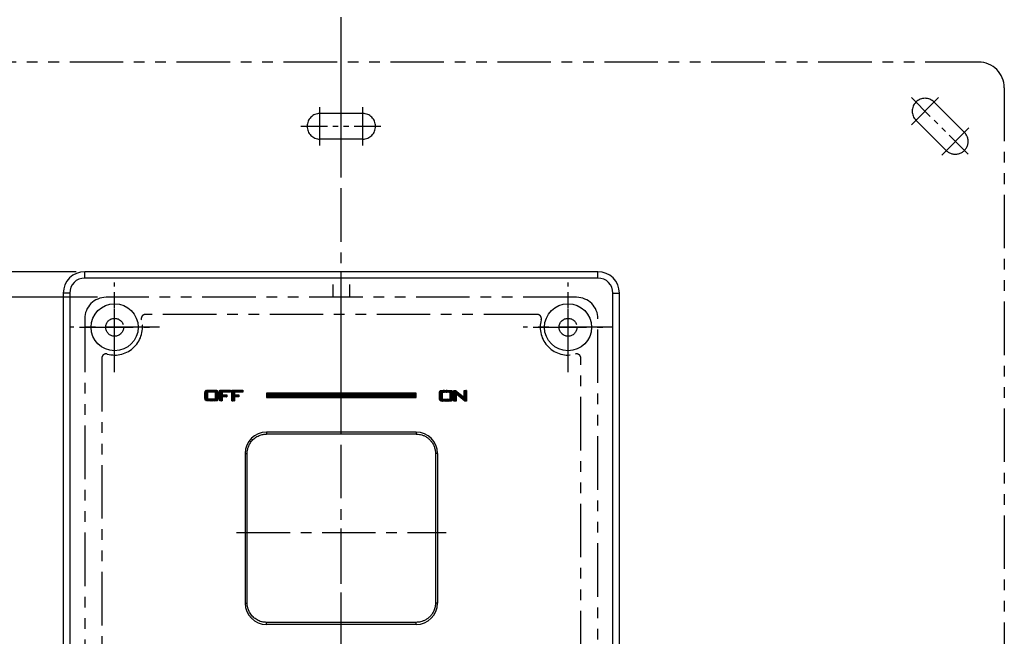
# Model space of a CAD drawing. Extents: x -4929 to -4335, y 1621 to 2041.
# Tile 4 of 8: x -4808 to -4693, y 1807 to 1879. Entities that reach past the tile are written whole.
import ezdxf

# ---------------------------------------------------------------- set-up
doc = ezdxf.new("R2010")
doc.units = 0
doc.header["$LTSCALE"] = 5
doc.header["$MEASUREMENT"] = 0
doc.linetypes.add('CENTER', pattern=[2, 1.25, -0.25, 0.25, -0.25])
doc.linetypes.add('PHANTOM', pattern=[2.5, 1.25, -0.25, 0.25, -0.25, 0.25, -0.25])
doc.layers.get('0').update_dxf_attribs({"color": 2, "linetype": 'CONTINUOUS'})
for name, color, linetype in [('CL', 1, 'CENTER'), ('D', 2, 'CONTINUOUS'), ('PH', 3, 'PHANTOM')]:
    doc.layers.add(name, color=color, linetype=linetype)
pattern_1 = [(45, (-6756.59423, 1791.323847), (-0.0220970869, 0.0220970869), []), (135, (-6756.59423, 1791.323847), (-0.0220970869, -0.0220970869), [])]

# ---------------------------------------------------------------- blocks, each defined once
blk = doc.blocks.new('A$C68261A34')
at = {"layer": 'D'}
for p, q in [((-31, 53), (-98.69, 53)), ((-28.5, 50), (-88.79, 50))]:
    blk.add_line(p, q, dxfattribs=at)
at = {"layer": 'PH'}
for p, q in [((74.5, 77.5), (-74.5, 77.5)), ((77.5, 74.5), (77.5, -74.5)), ((66.64, 70.18), (69.82, 73.36)), ((72.83, 69.29), (69.29, 72.83)), ((-2.5, 67.75), (-2.5, 72.25)), ((2.5, 71.5), (-2.5, 71.5)), ((2.5, 67.75), (2.5, 72.25)), ((67.17, 70.71), (70.71, 67.17)), ((70.18, 66.64), (73.36, 69.82)), ((2.5, 68.49), (-2.5, 68.49)), ((-26.5, 41.25), (-26.5, 51.75)), ((-1, 51.5), (-1, 50)), ((1, 50), (1, 51.5)), ((26.5, 41.25), (26.5, 51.75)), ((27.5, 50), (-27.5, 50)), ((-30, 47.5), (-30, -47.5)), ((22.89, 48), (-22.89, 48)), ((30, -47.5), (30, 47.5)), ((-21.25, 46.5), (-31.75, 46.5)), ((31.75, 46.5), (21.25, 46.5)), ((-28, 42.89), (-28, -42.89)), ((28, -42.89), (28, 42.89))]:
    blk.add_line(p, q, dxfattribs=at)
at = {"layer": 'PH', "ltscale": 3}
blk.add_line((0, -78.26), (0, 78.26), dxfattribs=at)
at = {"layer": 'PH', "ltscale": 0.5}
for p, q in [((66.64, 73.36), (73.36, 66.64)), ((-4.75, 70), (4.75, 70))]:
    blk.add_line(p, q, dxfattribs=at)
at = {"layer": 'PH'}
for centre in [(-26.5, 46.5), (26.5, 46.5)]:
    blk.add_circle(centre, 1.05, dxfattribs=at)
for centre, radius, start, end in [((74.5, 74.5), 3, 0, 90), ((68.23, 71.77), 1.5, 45, 225), ((-2.5, 70), 1.5, 90, 270), ((2.5, 70), 1.5, 270, 90), ((71.77, 68.23), 1.5, 225, 45), ((-27.5, 47.5), 2.5, 90, 180), ((27.5, 47.5), 2.5, 0, 90), ((-26.5, 46.5), 3.25, 254.534, 15.466), ((-22.89, 47.5), 0.5, 90, 195.466), ((22.89, 47.5), 0.5, 344.534, 90), ((26.5, 46.5), 3.25, 164.534, 285.466), ((-27.5, 42.89), 0.5, 74.534, 180), ((27.5, 42.89), 0.5, 0, 105.466)]:
    blk.add_arc(centre, radius, start, end, dxfattribs=at)

msp = doc.modelspace()

# ---------------------------------------------------------------- hatches: boundary and pattern name
at = {"layer": 'D', "ltscale": 0.6}
h = msp.add_hatch(dxfattribs=at)
h.set_pattern_fill('ANSI37', color=256, scale=0.25, style=0)
h.set_pattern_definition(pattern_1)
h.paths.add_polyline_path([(-4785.79, 1834.33), (-4784.84, 1834.33), (-4784.84, 1835.12), (-4785.79, 1835.12)], flags=16)
h.paths.add_polyline_path([(-4782.94, 1834.09), (-4782.94, 1835.34), (-4781.67, 1835.34), (-4781.67, 1835.12), (-4782.65, 1835.12), (-4782.65, 1834.79), (-4782.12, 1834.79), (-4782.12, 1834.57), (-4782.65, 1834.57), (-4782.65, 1834.09)])
h.paths.add_polyline_path([(-4784.37, 1834.09), (-4784.37, 1835.34), (-4783.1, 1835.34), (-4783.1, 1835.12), (-4784.08, 1835.12), (-4784.08, 1834.79), (-4783.55, 1834.79), (-4783.55, 1834.57), (-4784.08, 1834.57), (-4784.08, 1834.09)])
h.paths.add_polyline_path([(-4786.09, 1835.05), (-4786.08, 1835.15), (-4786.06, 1835.23), (-4786.02, 1835.28), (-4785.97, 1835.31), (-4785.88, 1835.34), (-4785.78, 1835.34), (-4784.86, 1835.34), (-4784.75, 1835.34), (-4784.67, 1835.31), (-4784.61, 1835.28), (-4784.57, 1835.23), (-4784.55, 1835.15), (-4784.55, 1835.05), (-4784.55, 1834.39), (-4784.55, 1834.29), (-4784.57, 1834.21), (-4784.61, 1834.15), (-4784.67, 1834.12), (-4784.75, 1834.1), (-4784.86, 1834.09), (-4785.78, 1834.09), (-4785.88, 1834.1), (-4785.97, 1834.12), (-4786.02, 1834.15), (-4786.06, 1834.21), (-4786.08, 1834.29), (-4786.09, 1834.39)])
h = msp.add_hatch(dxfattribs=at)
h.set_pattern_fill('ANSI37', color=256, scale=0.75, style=0)
h.set_pattern_definition([(45, (-6756.59423, 1791.32385), (-0.0662912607, 0.0662912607), []), (135, (-6756.59423, 1791.32385), (-0.0662912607, -0.0662912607), [])])
h.paths.add_polyline_path([(-4778.9, 1834.5), (-4761.4, 1834.5), (-4761.4, 1835), (-4778.9, 1835)])
h = msp.add_hatch(dxfattribs=at)
h.set_pattern_fill('ANSI37', color=256, scale=0.25, style=0)
h.set_pattern_definition(pattern_1)
h.paths.add_polyline_path([(-4758.38, 1834.31), (-4757.43, 1834.31), (-4757.43, 1835.1), (-4758.38, 1835.1)], flags=16)
h.paths.add_polyline_path([(-4757, 1834.07), (-4757, 1835.32), (-4756.8, 1835.32), (-4755.92, 1834.59), (-4755.89, 1834.56), (-4755.86, 1834.54), (-4755.84, 1834.52), (-4755.82, 1834.5), (-4755.8, 1834.47), (-4755.78, 1834.45), (-4755.78, 1834.51), (-4755.78, 1834.56), (-4755.78, 1834.6), (-4755.79, 1834.63), (-4755.79, 1834.65), (-4755.79, 1834.67), (-4755.79, 1835.32), (-4755.53, 1835.32), (-4755.53, 1834.07), (-4755.72, 1834.07), (-4756.64, 1834.85), (-4756.66, 1834.86), (-4756.68, 1834.88), (-4756.7, 1834.9), (-4756.72, 1834.91), (-4756.73, 1834.93), (-4756.75, 1834.95), (-4756.74, 1834.91), (-4756.74, 1834.87), (-4756.74, 1834.84), (-4756.74, 1834.8), (-4756.74, 1834.78), (-4756.73, 1834.75), (-4756.73, 1834.07)])
h.paths.add_polyline_path([(-4758.68, 1835.03), (-4758.67, 1835.13), (-4758.65, 1835.21), (-4758.61, 1835.26), (-4758.56, 1835.3), (-4758.47, 1835.32), (-4758.37, 1835.32), (-4757.45, 1835.32), (-4757.34, 1835.32), (-4757.26, 1835.3), (-4757.2, 1835.26), (-4757.16, 1835.21), (-4757.14, 1835.13), (-4757.14, 1835.03), (-4757.14, 1834.37), (-4757.14, 1834.27), (-4757.16, 1834.19), (-4757.2, 1834.14), (-4757.26, 1834.1), (-4757.34, 1834.08), (-4757.45, 1834.07), (-4758.37, 1834.07), (-4758.47, 1834.08), (-4758.56, 1834.1), (-4758.61, 1834.14), (-4758.65, 1834.19), (-4758.67, 1834.27), (-4758.68, 1834.37)])

# ---------------------------------------------------------------- linework, layer by layer
at = {"color": 7, "linetype": 'Continuous'}
for p, q in [((-4800.15, 1848.45), (-4800.15, 1849.2)), ((-4740.15, 1849.2), (-4800.15, 1849.2)), ((-4740.15, 1848.45), (-4800.15, 1848.45)), ((-4740.15, 1848.45), (-4740.15, 1849.2)), ((-4802.65, 1846.7), (-4802.65, 1746.7)), ((-4801.9, 1846.7), (-4802.65, 1846.7)), ((-4801.9, 1846.7), (-4801.9, 1746.7)), ((-4738.4, 1746.7), (-4738.4, 1846.7)), ((-4738.4, 1846.7), (-4737.65, 1846.7)), ((-4737.65, 1746.7), (-4737.65, 1846.7)), ((-4778.9, 1830.45), (-4778.9, 1830.21)), ((-4761.4, 1830.45), (-4778.9, 1830.45)), ((-4761.4, 1830.21), (-4778.9, 1830.21)), ((-4761.4, 1830.45), (-4761.4, 1830.21)), ((-4781.4, 1827.95), (-4781.4, 1810.45)), ((-4781.4, 1827.95), (-4781.15, 1827.95)), ((-4758.9, 1827.95), (-4759.15, 1827.95)), ((-4758.9, 1827.95), (-4758.9, 1810.45)), ((-4781.4, 1810.45), (-4781.15, 1810.45)), ((-4758.9, 1810.45), (-4759.15, 1810.45)), ((-4778.9, 1807.95), (-4778.9, 1808.2)), ((-4761.4, 1807.95), (-4761.4, 1808.2)), ((-4761.4, 1807.95), (-4778.9, 1807.95))]:
    msp.add_line(p, q, dxfattribs=at)
for centre in [(-4796.65, 1842.7), (-4743.65, 1842.7)]:
    msp.add_circle(centre, 2.75, dxfattribs=at)
for centre, radius, start, end in [((-4800.15, 1846.7), 2.5, 90, 180), ((-4800.15, 1846.7), 1.75, 90, 180), ((-4740.15, 1846.7), 2.5, 0, 90), ((-4740.15, 1846.7), 1.75, 0, 90), ((-4778.9, 1827.95), 2.5, 90, 180), ((-4761.4, 1827.95), 2.5, 360, 90), ((-4778.9, 1810.45), 2.5, 180, 270), ((-4761.4, 1810.45), 2.5, 270, 360)]:
    msp.add_arc(centre, radius, start, end, dxfattribs=at)
for points in [[(-4781.15, 1827.95), (-4781.15, 1828.08), (-4781.14, 1828.22), (-4781.11, 1828.38), (-4781.08, 1828.55), (-4781.02, 1828.73), (-4780.93, 1828.92), (-4780.82, 1829.13), (-4780.67, 1829.35), (-4780.48, 1829.56), (-4780.25, 1829.75), (-4780.01, 1829.92), (-4779.75, 1830.04), (-4779.51, 1830.12), (-4779.29, 1830.17), (-4779.09, 1830.2), (-4778.9, 1830.21)], [(-4761.4, 1830.21), (-4761.16, 1830.19), (-4760.89, 1830.15), (-4760.6, 1830.06), (-4760.29, 1829.91), (-4759.98, 1829.7), (-4759.71, 1829.44), (-4759.5, 1829.16), (-4759.35, 1828.88), (-4759.25, 1828.62), (-4759.19, 1828.38), (-4759.16, 1828.16), (-4759.15, 1827.95)], [(-4781.15, 1810.45), (-4781.15, 1810.53), (-4781.15, 1810.62), (-4781.15, 1810.71), (-4781.15, 1810.81), (-4781.16, 1810.92), (-4781.16, 1811.03), (-4781.16, 1811.16), (-4781.16, 1811.31), (-4781.16, 1811.46), (-4781.16, 1811.64), (-4781.16, 1811.83), (-4781.16, 1812.05), (-4781.16, 1812.3), (-4781.16, 1812.59), (-4781.16, 1812.9), (-4781.16, 1813.24), (-4781.16, 1813.61), (-4781.16, 1814.01), (-4781.16, 1814.45), (-4781.16, 1814.93), (-4781.16, 1815.42), (-4781.16, 1815.85), (-4781.16, 1816.23), (-4781.16, 1816.56), (-4781.16, 1816.87), (-4781.16, 1817.14), (-4781.16, 1817.4), (-4781.16, 1817.65), (-4781.16, 1817.89), (-4781.16, 1818.13), (-4781.16, 1818.36), (-4781.16, 1818.56), (-4781.16, 1818.74), (-4781.16, 1818.89), (-4781.16, 1819.03), (-4781.16, 1819.16), (-4781.16, 1819.29), (-4781.16, 1819.43), (-4781.16, 1819.57), (-4781.16, 1819.74), (-4781.16, 1819.92), (-4781.16, 1820.13), (-4781.16, 1820.37), (-4781.16, 1820.61), (-4781.16, 1820.85), (-4781.16, 1821.1), (-4781.16, 1821.36), (-4781.16, 1821.64), (-4781.16, 1821.95), (-4781.16, 1822.29), (-4781.16, 1822.66), (-4781.16, 1823.07), (-4781.16, 1823.53), (-4781.16, 1824.02), (-4781.16, 1824.51), (-4781.16, 1824.95), (-4781.16, 1825.34), (-4781.16, 1825.69), (-4781.16, 1825.99), (-4781.16, 1826.27), (-4781.16, 1826.51), (-4781.16, 1826.73), (-4781.16, 1826.91), (-4781.16, 1827.08), (-4781.16, 1827.23), (-4781.16, 1827.37), (-4781.16, 1827.49), (-4781.15, 1827.6), (-4781.15, 1827.7), (-4781.15, 1827.79), (-4781.15, 1827.88), (-4781.15, 1827.95)], [(-4759.15, 1827.95), (-4759.15, 1827.47), (-4759.15, 1826.93), (-4759.15, 1826.32), (-4759.15, 1825.65), (-4759.15, 1825), (-4759.15, 1824.39), (-4759.15, 1823.86), (-4759.15, 1823.38), (-4759.15, 1822.96), (-4759.15, 1822.57), (-4759.15, 1822.22), (-4759.15, 1821.91), (-4759.15, 1821.62), (-4759.15, 1821.36), (-4759.15, 1821.12), (-4759.15, 1820.88), (-4759.15, 1820.64), (-4759.15, 1820.41), (-4759.15, 1820.17), (-4759.15, 1819.96), (-4759.15, 1819.76), (-4759.15, 1819.59), (-4759.15, 1819.45), (-4759.15, 1819.31), (-4759.15, 1819.18), (-4759.15, 1819.05), (-4759.15, 1818.91), (-4759.15, 1818.75), (-4759.15, 1818.58), (-4759.15, 1818.37), (-4759.15, 1818.15), (-4759.15, 1817.92), (-4759.15, 1817.68), (-4759.15, 1817.44), (-4759.15, 1817.21), (-4759.15, 1816.96), (-4759.15, 1816.69), (-4759.15, 1816.4), (-4759.15, 1816.08), (-4759.15, 1815.73), (-4759.15, 1815.35), (-4759.15, 1814.94), (-4759.15, 1814.49), (-4759.15, 1814), (-4759.15, 1813.45), (-4759.15, 1812.85), (-4759.15, 1812.18), (-4759.15, 1811.53), (-4759.15, 1810.96), (-4759.15, 1810.45)], [(-4778.9, 1808.2), (-4779.09, 1808.21), (-4779.29, 1808.23), (-4779.5, 1808.28), (-4779.74, 1808.36), (-4779.99, 1808.48), (-4780.24, 1808.64), (-4780.47, 1808.83), (-4780.66, 1809.05), (-4780.82, 1809.27), (-4780.93, 1809.48), (-4781.02, 1809.67), (-4781.07, 1809.86), (-4781.11, 1810.03), (-4781.14, 1810.19), (-4781.15, 1810.33), (-4781.15, 1810.45)], [(-4759.15, 1810.45), (-4759.16, 1810.25), (-4759.19, 1810.03), (-4759.25, 1809.8), (-4759.34, 1809.54), (-4759.48, 1809.27), (-4759.68, 1809), (-4759.95, 1808.73), (-4760.26, 1808.51), (-4760.58, 1808.36), (-4760.88, 1808.26), (-4761.15, 1808.22), (-4761.4, 1808.2)], [(-4770.15, 1808.2), (-4770.29, 1808.2), (-4770.43, 1808.2), (-4770.58, 1808.2), (-4770.74, 1808.2), (-4770.92, 1808.2), (-4771.11, 1808.2), (-4771.32, 1808.2), (-4771.54, 1808.2), (-4771.79, 1808.2), (-4772.06, 1808.2), (-4772.36, 1808.2), (-4772.68, 1808.2), (-4773.02, 1808.2), (-4773.35, 1808.2), (-4773.64, 1808.2), (-4773.89, 1808.2), (-4774.12, 1808.2), (-4774.35, 1808.2), (-4774.6, 1808.2), (-4774.89, 1808.2), (-4775.2, 1808.2), (-4775.55, 1808.2), (-4775.92, 1808.2), (-4776.32, 1808.2), (-4776.71, 1808.2), (-4777.05, 1808.2), (-4777.36, 1808.2), (-4777.64, 1808.2), (-4777.88, 1808.2), (-4778.1, 1808.2), (-4778.31, 1808.2), (-4778.5, 1808.2), (-4778.69, 1808.2), (-4778.9, 1808.2)], [(-4761.4, 1808.2), (-4761.84, 1808.2), (-4762.25, 1808.2), (-4762.67, 1808.2), (-4763.13, 1808.2), (-4763.64, 1808.2), (-4764.2, 1808.2), (-4764.81, 1808.2), (-4765.45, 1808.2), (-4766.07, 1808.2), (-4766.63, 1808.2), (-4767.13, 1808.2), (-4767.57, 1808.2), (-4767.98, 1808.2), (-4768.34, 1808.2), (-4768.67, 1808.2), (-4768.97, 1808.2), (-4769.25, 1808.2), (-4769.5, 1808.2), (-4769.74, 1808.2), (-4769.95, 1808.2), (-4770.15, 1808.2)]]:
    msp.add_spline(points, degree=3, dxfattribs=at)
at = {"layer": 'CL', "color": 1}
for p, q in [((-4770.15, 1742.7), (-4770.15, 1982.21)), ((-4796.65, 1838.62), (-4796.65, 1846.79)), ((-4743.65, 1838.62), (-4743.65, 1846.79)), ((-4800.74, 1842.7), (-4792.57, 1842.7)), ((-4747.74, 1842.7), (-4739.57, 1842.7))]:
    msp.add_line(p, q, dxfattribs=at)
at = {"layer": 'CL'}
msp.add_line((-4782.4, 1818.7), (-4757.9, 1818.7), dxfattribs=at)
at = {"layer": 'D'}
for points in [[(-4786.09, 1835.05), (-4786.08, 1835.15), (-4786.06, 1835.23), (-4786.02, 1835.28), (-4785.97, 1835.31), (-4785.88, 1835.34), (-4785.78, 1835.34), (-4784.86, 1835.34), (-4784.75, 1835.34), (-4784.67, 1835.31), (-4784.61, 1835.28), (-4784.57, 1835.23), (-4784.55, 1835.15), (-4784.55, 1835.05), (-4784.55, 1834.39), (-4784.55, 1834.29), (-4784.57, 1834.21), (-4784.61, 1834.15), (-4784.67, 1834.12), (-4784.75, 1834.1), (-4784.86, 1834.09), (-4785.78, 1834.09), (-4785.88, 1834.1), (-4785.97, 1834.12), (-4786.02, 1834.15), (-4786.06, 1834.21), (-4786.08, 1834.29), (-4786.09, 1834.39)], [(-4785.79, 1834.33), (-4784.84, 1834.33), (-4784.84, 1835.12), (-4785.79, 1835.12)], [(-4784.37, 1834.09), (-4784.37, 1835.34), (-4783.1, 1835.34), (-4783.1, 1835.12), (-4784.08, 1835.12), (-4784.08, 1834.79), (-4783.55, 1834.79), (-4783.55, 1834.57), (-4784.08, 1834.57), (-4784.08, 1834.09)], [(-4782.94, 1834.09), (-4782.94, 1835.34), (-4781.67, 1835.34), (-4781.67, 1835.12), (-4782.65, 1835.12), (-4782.65, 1834.79), (-4782.12, 1834.79), (-4782.12, 1834.57), (-4782.65, 1834.57), (-4782.65, 1834.09)], [(-4778.9, 1834.5), (-4761.4, 1834.5), (-4761.4, 1835), (-4778.9, 1835)], [(-4758.68, 1835.03), (-4758.67, 1835.13), (-4758.65, 1835.21), (-4758.61, 1835.26), (-4758.56, 1835.3), (-4758.47, 1835.32), (-4758.37, 1835.32), (-4757.45, 1835.32), (-4757.34, 1835.32), (-4757.26, 1835.3), (-4757.2, 1835.26), (-4757.16, 1835.21), (-4757.14, 1835.13), (-4757.14, 1835.03), (-4757.14, 1834.37), (-4757.14, 1834.27), (-4757.16, 1834.19), (-4757.2, 1834.14), (-4757.26, 1834.1), (-4757.34, 1834.08), (-4757.45, 1834.07), (-4758.37, 1834.07), (-4758.47, 1834.08), (-4758.56, 1834.1), (-4758.61, 1834.14), (-4758.65, 1834.19), (-4758.67, 1834.27), (-4758.68, 1834.37)], [(-4757, 1834.07), (-4757, 1835.32), (-4756.8, 1835.32), (-4755.92, 1834.59), (-4755.89, 1834.56), (-4755.86, 1834.54), (-4755.84, 1834.52), (-4755.82, 1834.5), (-4755.8, 1834.47), (-4755.78, 1834.45), (-4755.78, 1834.51), (-4755.78, 1834.56), (-4755.78, 1834.6), (-4755.79, 1834.63), (-4755.79, 1834.65), (-4755.79, 1834.67), (-4755.79, 1835.32), (-4755.53, 1835.32), (-4755.53, 1834.07), (-4755.72, 1834.07), (-4756.64, 1834.85), (-4756.66, 1834.86), (-4756.68, 1834.88), (-4756.7, 1834.9), (-4756.72, 1834.91), (-4756.73, 1834.93), (-4756.75, 1834.95), (-4756.74, 1834.91), (-4756.74, 1834.87), (-4756.74, 1834.84), (-4756.74, 1834.8), (-4756.74, 1834.78), (-4756.73, 1834.75), (-4756.73, 1834.07)]]:
    msp.add_lwpolyline(points, close=True, dxfattribs=at)
at = {"layer": 'D', "ltscale": 0.6}
msp.add_lwpolyline([(-4758.38, 1834.31), (-4757.43, 1834.31), (-4757.43, 1835.1), (-4758.38, 1835.1)], close=True, dxfattribs=at)

# ---------------------------------------------------------------- block references
at = {"layer": 'D'}
msp.add_blockref('A$C68261A34', (-4770.15, 1796.2), dxfattribs=at)

doc.saveas('drawing.dxf')
